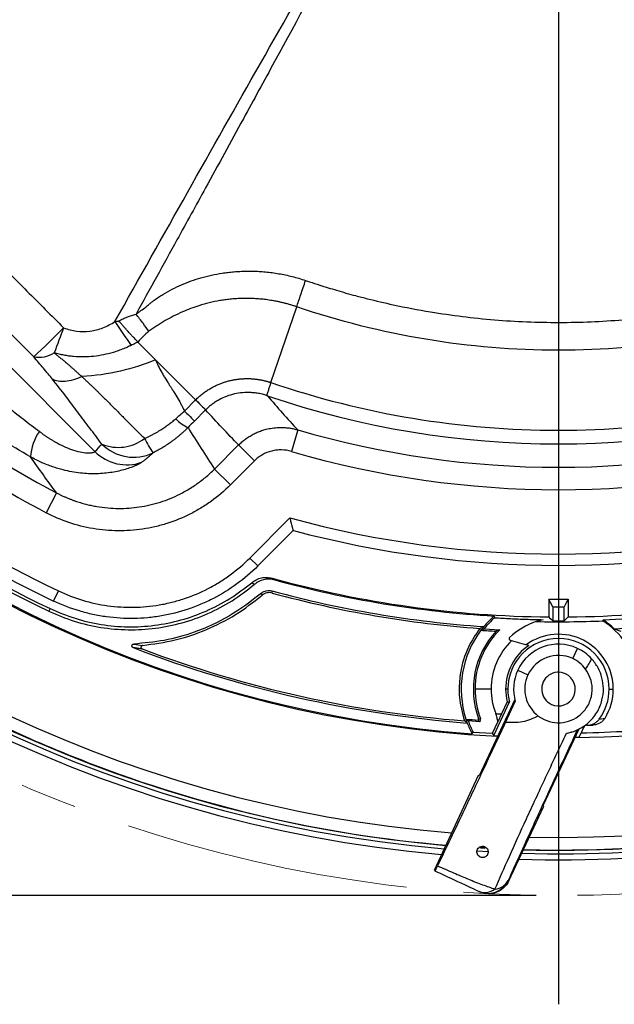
# Model space of a CAD drawing. Header units: millimetres. Extents: x 0 to 594, y 0 to 420.
# Tile 29 of 40: x 373 to 399, y 192 to 235. Entities that reach past the tile are written whole.
import ezdxf

# ---------------------------------------------------------------- set-up
doc = ezdxf.new("R2010")
doc.units = ezdxf.units.MM
doc.linetypes.add('CENTERX2', pattern=[20.32, 12.7, -2.54, 2.54, -2.54])
doc.layers.add('SLD-0', color=7, linetype='Continuous')
doc.styles.add('SLDTEXTSTYLE0', font='TXT', dxfattribs={"width": 0.75})
doc.dimstyles.new('SLDDIMSTYLE3', dxfattribs={"dimtxt": 3.5, "dimasz": 3.2, "dimexe": 0, "dimexo": 0.0625, "dimgap": 0.875, "dimtad": 1, "dimdec": 1, "dimlfac": 3, "dimrnd": 1e-09, "dimzin": 12, "dimdsep": 46, "dimtxsty": 'SLDTEXTSTYLE0', "dimsah": 1, "dimcen": 0.09, "dimadec": 0, "dimazin": 3, "dimtfac": 1, "dimtdec": 1, "dimtofl": 0, "dimtmove": 0, "dimatfit": 3, "dimfxl": 1, "dimfrac": 2, "dimtolj": 1, "dimtzin": 12, "dimarcsym": 0})

# ---------------------------------------------------------------- blocks, each defined once
blk = doc.blocks.new('_D_6')
at = {"layer": 'SLD-0', "color": 7, "transparency": 16777216}
for p, q in [((395.678, 317.135), (319.819, 317.135)), ((320.819, 196.415), (320.819, 317.135)), ((308.996, 262.594), (308.996, 263.66)), ((308.996, 263.66), (314.552, 263.66)), ((314.552, 263.66), (314.552, 262.594)), ((308.996, 250.956), (308.996, 249.89)), ((314.552, 249.89), (314.552, 250.956)), ((308.996, 249.89), (314.552, 249.89)), ((395.678, 196.415), (319.819, 196.415))]:
    blk.add_line(p, q, dxfattribs=at)
for points in [[(320.819, 317.135), (320.269, 313.935), (321.369, 313.935)], [(320.819, 196.415), (321.369, 199.615), (320.269, 199.615)]]:
    blk.add_solid(points, dxfattribs=at)
at = {"layer": 'SLD-0', "color": 7, "transparency": 16777216, "char_height": 3.5, "attachment_point": 1, "rotation": 90, "style": 'SLDTEXTSTYLE0'}
for s, insert in [('362.2', (316.308, 253.595)), ('14.26', (310.04, 250.956)), ('%%c', (316.308, 248.317))]:
    blk.add_mtext(s, dxfattribs=dict(at, insert=insert))
blk = doc.blocks.new('SW_CENTERMARKSYMBOL_1')
at = {"layer": 'SLD-0', "color": 0}
blk.add_line((0, -1.667), (0, -65.202), dxfattribs=at)

msp = doc.modelspace()

# ---------------------------------------------------------------- linework, layer by layer
at = {"color": 7, "linetype": 'Continuous', "lineweight": 25}
for p, q in [((373.31, 220.402), (369.804, 223.914)), ((383.87, 219.259), (385.021, 222.631)), ((370.234, 221.989), (376.037, 216.185)), ((378.738, 220.271), (377.947, 221.063)), ((396.678, 220.696), (396.678, 217.133)), ((380.52, 218.489), (378.738, 220.271)), ((380.02, 217.989), (380.518, 218.487)), ((380.518, 218.487), (380.965, 218.04)), ((380.965, 218.04), (380.467, 217.542)), ((385.068, 217.152), (384.787, 216.193)), ((381.362, 215.405), (382.435, 216.478)), ((382.435, 216.478), (383.14, 215.773)), ((383.14, 215.773), (382.067, 214.7)), ((381.362, 215.405), (382.067, 214.7)), ((374.325, 214.347), (373.859, 213.463)), ((382.936, 211.445), (384.722, 213.23)), ((384.87, 212.672), (383.29, 211.091)), ((383.29, 211.091), (382.936, 211.445)), ((374.195, 209.529), (374.41, 209.98)), ((374.036, 209.195), (373.98, 209.077)), ((396.428, 209.273), (396.428, 208.641)), ((396.928, 208.641), (396.928, 209.273)), ((395.992, 208.699), (395.688, 208.616)), ((398.664, 208.686), (399.497, 208.733)), ((393.364, 208.289), (394.064, 208.251)), ((399.163, 208.299), (399.883, 208.336)), ((399.163, 208.299), (399.46, 208.185)), ((377.762, 207.615), (378.16, 207.555)), ((394.524, 207.791), (395.246, 207.584)), ((395.354, 207.554), (395.246, 207.584)), ((397.312, 206.968), (397.523, 207.421)), ((394.865, 206.453), (395.318, 206.242)), ((393.678, 205.608), (392.96, 205.608)), ((394.423, 205.608), (394.324, 205.608)), ((398.932, 205.608), (399.118, 205.608)), ((394.731, 205.15), (393.141, 201.74)), ((393.802, 203.543), (394.498, 205.034)), ((394.393, 205.044), (394.141, 204.503)), ((394.319, 204.128), (394.754, 205.061)), ((394.141, 204.503), (393.979, 204.154)), ((395.779, 204.407), (396.044, 204.249)), ((398.493, 204.272), (398.751, 204.321)), ((393.169, 204.153), (392.656, 204.193)), ((393.11, 204.231), (393.123, 204.288)), ((393.743, 203.64), (393.979, 204.154)), ((397.795, 203.903), (397.682, 203.661)), ((398.173, 204.006), (398.078, 204.003)), ((392.871, 203.689), (393.743, 203.64)), ((393.802, 203.543), (393.977, 203.533)), ((397.578, 203.822), (395.988, 200.413)), ((397.594, 203.473), (397.682, 203.661)), ((375.708, 202.341), (375.711, 202.347)), ((393.107, 201.756), (391.135, 197.527)), ((393.141, 201.74), (393.107, 201.756)), ((394.473, 197.074), (396.022, 200.397)), ((396.022, 200.397), (395.988, 200.413)), ((393.546, 198.359), (393.053, 198.387)), ((393.409, 198.533), (393.196, 198.545)), ((393.213, 198.535), (393.402, 198.524)), ((394.436, 197.091), (394.473, 197.074))]:
    msp.add_line(p, q, dxfattribs=at)
at = {"color": 7, "linetype": 'Continuous', "lineweight": 25, "flags": 128}
for points in [[(383.926, 210.546), (383.991, 210.502), (384.041, 210.468)], [(383.131, 210.266), (383.067, 210.311), (383.017, 210.347)], [(396.428, 209.273), (396.327, 209.466), (396.248, 209.617)], [(396.248, 209.617), (396.248, 209.518), (396.248, 209.419), (396.248, 209.319), (396.248, 209.22), (396.248, 209.12), (396.248, 209.021), (396.248, 208.921), (396.248, 208.822)], [(397.107, 209.617), (397.007, 209.425), (396.928, 209.273)], [(397.107, 209.617), (397.107, 209.518), (397.107, 209.419), (397.107, 209.319), (397.107, 209.22), (397.107, 209.12), (397.107, 209.021), (397.107, 208.921), (397.107, 208.822)], [(393.814, 208.86), (393.828, 208.82), (393.839, 208.788)], [(396.428, 208.641), (396.327, 208.742), (396.248, 208.822)], [(397.107, 208.822), (397.007, 208.721), (396.928, 208.641)], [(398.653, 208.646), (398.659, 208.669), (398.664, 208.686)], [(394.393, 205.044), (394.452, 205.039), (394.498, 205.034)], [(392.656, 204.193), (392.6, 204.237), (392.556, 204.272)], [(393.169, 204.153), (393.136, 204.197), (393.11, 204.231)], [(393.123, 204.288), (393.166, 204.291), (393.201, 204.293)], [(392.826, 203.622), (392.851, 203.659), (392.871, 203.689)], [(393.802, 203.543), (393.769, 203.597), (393.743, 203.64)], [(397.414, 203.47), (397.497, 203.471), (397.594, 203.473)]]:
    msp.add_lwpolyline(points, dxfattribs=at)
at = {"color": 7, "linetype": 'Continuous', "lineweight": 25}
for centre, radius, start, end in [((396.678, 256.775), 58.767, 178.2868, 264.91297), ((396.678, 256.775), 58.5, 178.39926, 265.00761), ((396.678, 256.775), 57.769, 180, 265.27172), ((396.678, 256.775), 53.333, 180.779, 267.0862), ((396.678, 256.775), 53.333, 270.779, 357.0862), ((396.678, 256.775), 53.292, 184.1441, 265.8559), ((396.678, 256.775), 57.769, 268.71324, 355.27172), ((396.678, 256.775), 58.343, 187.41376, 265.06383), ((396.678, 256.775), 52.693, 205.448, 244.552), ((396.678, 256.775), 52.323, 205.448, 244.552), ((396.678, 256.775), 51.823, 205.448, 244.552), ((396.678, 256.775), 52.823, 205.448, 244.552), ((402.211, 238.373), 30.136, 212.9696, 215.4082), ((337.887, 258.148), 51.765, 313.1811, 315.2371), ((502.096, 173.171), 136.379, 159.15664, 159.65768), ((373.539, 221.648), 1.267, 259.5759, 302.6093), ((396.678, 256.775), 47.956, 229.7913, 242.2172), ((396.678, 256.775), 48.955, 229.0603, 242.2172), ((396.678, 256.775), 39.642, 251.1501, 270), ((396.678, 256.775), 39.642, 270, 288.8499), ((396.678, 256.775), 40.251, 251.2075, 288.7926), ((380.933, 218.915), 1.82, 224.3452, 245.6731), ((375.524, 215.762), 2.365, 146.092, 175.3894), ((396.678, 256.775), 41.289, 253.6691, 286.3309), ((377.083, 218.259), 1.889, 246.9303, 308.0792), ((382.604, 218.899), 4.848, 206.0233, 214.8483), ((377.458, 217.595), 2.001, 224.7777, 289.2753), ((377.761, 217.938), 2.005, 224.9676, 295.5369), ((396.678, 256.775), 42.288, 253.6691, 286.3309), ((396.678, 256.775), 45.156, 254.6466, 285.3534), ((396.678, 256.775), 45.656, 255.0121, 284.9879), ((396.678, 256.775), 47.955, 254.5795, 269.4871), ((396.678, 256.775), 48, 254.7364, 266.5793), ((396.678, 256.775), 47.955, 270.5129, 285.4205), ((338.787, 198.779), 46.024, 13.8342, 13.9599), ((331.546, 198.377), 53.635, 12.3906, 12.4996), ((396.678, 256.775), 48.5, 254.7367, 266.0705), ((396.678, 256.775), 48.591, 254.7926, 265.8668), ((396.678, 256.775), 47.159, 269.4781, 270.5219), ((396.678, 256.775), 47.502, 269.6985, 270.3015), ((396.678, 205.608), 4.333, 131.3701, 140.0852), ((396.678, 205.608), 4.263, 131.7587, 141.0248), ((396.678, 205.608), 4.333, 140.0852, 142.7944), ((396.678, 205.608), 3.166, 108.2084, 133.5322), ((396.678, 256.775), 48.169, 268.823, 272.3498), ((396.678, 256.775), 48.134, 269.7024, 270.2976), ((396.678, 205.608), 3.624, 12.2575, 56.9753), ((396.678, 205.608), 3.663, 47.2677, 57.1726), ((396.678, 205.608), 4.333, 142.7944, 197.9625), ((396.678, 205.608), 3.792, 137.1878, 200.376), ((396.678, 205.608), 3.717, 134.6767, 180), ((396.678, 256.775), 48.669, 265.9334, 266.723), ((396.678, 205.608), 2.254, 0, 180), ((394.543, 207.855), 0.0667, 133.5322, 254), ((396.678, 205.608), 2.441, 0, 125.924), ((396.678, 256.775), 52.833, 248.9911, 265.591), ((396.678, 256.775), 52.747, 249.4215, 265.446), ((396.678, 205.608), 3, 133.8876, 180), ((396.678, 205.608), 2.353, 124.2398, 180), ((396.678, 205.608), 2, 65, 155), ((396.678, 205.608), 2, 42.4404, 65), ((396.678, 205.608), 1.5, 65, 155), ((396.678, 205.608), 1.5, 36.5639, 65), ((396.678, 205.608), 2, 155, 195.8656), ((396.678, 205.608), 1.5, 155, 233.177), ((396.678, 205.608), 0.75, 65, 245), ((396.678, 205.608), 0.75, 245, 65), ((396.678, 256.775), 58.327, 241.06806, 248.93194), ((396.678, 205.608), 3.717, 180, 200.7167), ((396.678, 205.608), 3, 180, 201.3465), ((396.678, 205.608), 2.353, 180, 193.8681), ((396.678, 205.608), 2.254, 180, 194.7466), ((396.678, 205.608), 2.254, 323.6364, 0), ((396.678, 205.608), 2.441, 328.1813, 0), ((396.678, 256.775), 52.333, 266.9394, 267.2214), ((396.678, 256.775), 52.665, 265.5108, 266.1156), ((396.678, 205.608), 4.333, 197.9625, 200.3977), ((396.678, 205.608), 4.333, 200.3977, 207.2845), ((396.678, 205.608), 4.263, 199.3838, 206.7548), ((397.946, 203.833), 0.167, 91.3727, 155), ((396.678, 256.775), 52.79, 271.3727, 271.657), ((396.678, 256.775), 53.124, 271.0833, 273.3521), ((396.678, 256.775), 58.333, 248.93194, 265.06723), ((396.678, 256.775), 58.333, 268.47011, 291.06806), ((396.678, 256.775), 58.5, 268.39926, 277.41376), ((396.678, 256.775), 58.343, 268.46608, 277.41376), ((396.678, 256.775), 58.767, 268.2868, 277.41376), ((393.53, 197.513), 1, 245.0011, 335.0011), ((393.791, 197.433), 0.731, 274.6043, 332.1039), ((393.394, 197.3), 0.75, 247.5289, 307.4193)]:
    msp.add_arc(centre, radius, start, end, dxfattribs=at)
for points, knots in [([(376.928, 221.974), (378.004, 223.892), (379.081, 225.809), (381.24, 229.642), (382.321, 231.557), (384.492, 235.382), (385.582, 237.293), (387.231, 240.149), (387.784, 241.1), (388.622, 242.521), (388.902, 242.994), (389.469, 243.936), (389.757, 244.405), (390.042, 244.875)], [0, 0, 0, 0, 0.25, 0.25, 0.5, 0.5, 0.75, 0.75, 0.875, 0.875, 0.9375, 0.9375, 1, 1, 1, 1]), ([(390.061, 244.863), (390.033, 244.807), (389.974, 244.687), (389.886, 244.507), (389.797, 244.323), (389.621, 243.963), (389.346, 243.428), (388.973, 242.719), (388.22, 241.304), (386.58, 238.243), (384.594, 234.574), (382.548, 230.821), (381.099, 228.175), (379.507, 225.277), (378.475, 223.406), (377.868, 222.305)], [0, 0, 0, 0, 0.007313, 0.015629, 0.023445, 0.031261, 0.062511, 0.09376, 0.125008, 0.250005, 0.500004, 0.613174, 0.750002, 0.852921, 1, 1, 1, 1]), ([(361.6, 234.739), (361.964, 234.376), (362.69, 233.652), (363.778, 232.566), (365.047, 231.3), (366.496, 229.853), (368.126, 228.223), (369.756, 226.593), (371.384, 224.963), (373.013, 223.331), (374.098, 222.242), (374.641, 221.697)], [0, 0, 0, 0, 0.0835896, 0.1668502, 0.2500006, 0.3750838, 0.4999999, 0.6249152, 0.7499993, 0.874752, 1, 1, 1, 1]), ([(378.307, 222.62), (378.331, 222.642), (378.383, 222.689), (378.468, 222.762), (378.565, 222.84), (378.697, 222.941), (378.863, 223.059), (379.126, 223.228), (379.468, 223.42), (380.028, 223.683), (380.768, 223.946), (381.467, 224.099), (381.959, 224.166), (382.224, 224.193), (382.496, 224.212), (382.774, 224.221), (383.057, 224.22), (383.344, 224.208), (383.636, 224.186), (383.93, 224.153), (384.227, 224.108), (384.524, 224.051), (384.823, 223.982), (385.121, 223.902), (385.317, 223.838), (385.416, 223.806)], [0, 0, 0, 0, 0.013056, 0.027895, 0.044537, 0.063003, 0.094185, 0.12538, 0.187668, 0.250237, 0.371668, 0.499847, 0.534406, 0.56979, 0.605961, 0.642878, 0.680493, 0.718752, 0.757592, 0.796951, 0.836788, 0.877061, 0.917725, 0.958725, 1, 1, 1, 1]), ([(385.021, 222.631), (385.073, 222.786), (385.135, 222.971), (385.271, 223.375), (385.344, 223.592), (385.416, 223.806)], [0, 0, 0, 0, 0.5, 0.5, 1, 1, 1, 1]), ([(385.416, 223.806), (385.474, 223.787), (385.684, 223.715), (386.141, 223.565), (386.824, 223.355), (387.534, 223.154), (388.375, 222.936), (389.483, 222.677), (391.36, 222.319), (393.347, 222.072), (395.261, 221.955), (397.171, 221.917), (399.555, 222.016), (401.915, 222.309), (403.789, 222.659), (404.851, 222.903), (405.776, 223.142), (406.443, 223.329), (407.125, 223.538), (407.582, 223.685), (407.834, 223.771), (407.934, 223.804)], [0, 0, 0, 0, 0.00806, 0.029095, 0.062922, 0.101583, 0.125566, 0.176654, 0.250449, 0.375483, 0.438348, 0.501278, 0.625316, 0.750256, 0.812148, 0.874613, 0.892883, 0.937123, 0.965215, 0.986207, 1, 1, 1, 1]), ([(385.021, 222.631), (384.972, 222.648), (384.874, 222.68), (384.727, 222.725), (384.581, 222.766), (384.436, 222.804), (384.291, 222.838), (384.148, 222.868), (384.006, 222.895), (383.866, 222.919), (383.727, 222.94), (383.589, 222.958), (383.453, 222.972), (383.319, 222.984), (383.186, 222.993), (383.054, 223), (382.924, 223.004), (382.795, 223.005), (382.668, 223.004), (382.543, 223.001), (382.419, 222.996), (382.296, 222.989), (382.175, 222.979), (382.056, 222.968), (381.939, 222.954), (381.823, 222.939), (381.71, 222.923), (381.319, 222.859), (380.719, 222.713), (380.032, 222.454), (379.539, 222.22), (379.222, 222.048), (378.982, 221.906), (378.795, 221.789), (378.614, 221.669), (378.498, 221.582), (378.442, 221.541)], [0, 0, 0, 0, 0.022374, 0.044517, 0.066418, 0.088067, 0.109454, 0.130571, 0.151403, 0.171936, 0.192182, 0.212152, 0.231859, 0.251315, 0.270527, 0.289506, 0.308254, 0.326779, 0.345085, 0.363178, 0.381064, 0.39875, 0.416242, 0.433526, 0.450571, 0.467348, 0.483835, 0.500048, 0.638571, 0.750089, 0.816671, 0.874751, 0.905963, 0.937181, 0.97009, 1, 1, 1, 1]), ([(377.1, 221.999), (377.132, 222.016), (377.194, 222.05), (377.289, 222.097), (377.385, 222.14), (377.481, 222.18), (377.577, 222.216), (377.673, 222.249), (377.77, 222.279), (377.835, 222.296), (377.868, 222.305)], [0, 0, 0, 0, 0.1290789, 0.2567286, 0.383079, 0.5082623, 0.6324121, 0.7556625, 0.8781475, 1, 1, 1, 1]), ([(377.868, 222.305), (377.939, 222.36), (378.012, 222.413), (378.159, 222.516), (378.233, 222.568), (378.307, 222.62)], [0, 0, 0, 0, 0.5, 0.5, 1, 1, 1, 1]), ([(378.442, 221.541), (378.364, 221.648), (378.274, 221.768), (378.08, 222.026), (377.976, 222.164), (377.868, 222.305)], [0, 0, 0, 0, 0.5, 0.5, 1, 1, 1, 1]), ([(396.678, 220.696), (394.699, 220.696), (392.721, 220.859), (388.818, 221.507), (386.893, 221.992), (385.021, 222.631)], [0, 0, 0, 0, 0.5, 0.5, 1, 1, 1, 1]), ([(408.334, 222.631), (406.462, 221.992), (404.537, 221.507), (400.634, 220.859), (398.656, 220.696), (396.678, 220.696)], [0, 0, 0, 0, 0.5, 0.5, 1, 1, 1, 1]), ([(374.641, 221.697), (374.828, 221.626), (375.025, 221.575), (375.418, 221.524), (375.616, 221.523), (376.016, 221.574), (376.209, 221.625), (376.487, 221.734), (376.579, 221.776), (376.757, 221.868), (376.844, 221.919), (376.928, 221.974)], [0, 0, 0, 0, 0.25, 0.25, 0.5, 0.5, 0.75, 0.75, 0.875, 0.875, 1, 1, 1, 1]), ([(377.947, 221.063), (377.937, 221.073), (377.917, 221.094), (377.886, 221.126), (377.856, 221.159), (377.813, 221.204), (377.749, 221.272), (377.658, 221.371), (377.565, 221.473), (377.48, 221.568), (377.401, 221.656), (377.311, 221.757), (377.209, 221.873), (377.138, 221.956), (377.1, 221.999)], [0, 0, 0, 0, 0.041646, 0.083478, 0.125462, 0.164934, 0.249899, 0.370038, 0.499509, 0.576191, 0.664686, 0.764955, 0.876836, 1, 1, 1, 1]), ([(378.442, 221.541), (378.351, 221.471), (378.265, 221.395), (378.1, 221.235), (378.021, 221.15), (377.947, 221.063)], [0, 0, 0, 0, 0.5, 0.5, 1, 1, 1, 1]), ([(377.947, 221.063), (377.924, 221.051), (377.875, 221.025), (377.807, 220.99), (377.731, 220.952), (377.68, 220.928), (377.649, 220.913)], [0, 0, 0, 0, 0.233173, 0.499286, 0.686016, 1, 1, 1, 1]), ([(377.649, 220.913), (377.611, 220.895), (377.536, 220.859), (377.422, 220.809), (377.308, 220.762), (377.193, 220.717), (377.077, 220.675), (376.962, 220.635), (376.744, 220.567), (376.417, 220.485), (375.979, 220.416), (375.534, 220.39), (375.166, 220.405), (374.874, 220.438), (374.658, 220.474), (374.44, 220.52), (374.295, 220.56), (374.222, 220.58)], [0, 0, 0, 0, 0.035429, 0.070787, 0.106025, 0.141094, 0.175948, 0.210543, 0.244838, 0.370423, 0.496396, 0.621344, 0.749314, 0.809768, 0.871767, 0.935212, 1, 1, 1, 1]), ([(374.222, 220.58), (374.262, 220.548), (374.343, 220.482), (374.464, 220.384), (374.578, 220.291), (374.679, 220.209), (374.766, 220.138), (374.851, 220.065), (374.906, 220.015), (374.936, 219.988)], [0, 0, 0, 0, 0.164467, 0.331115, 0.499999, 0.636155, 0.750042, 0.866497, 1, 1, 1, 1]), ([(374.149, 219.402), (374.018, 219.564), (373.883, 219.728), (373.602, 220.062), (373.458, 220.231), (373.31, 220.402)], [0, 0, 0, 0, 0.5, 0.5, 1, 1, 1, 1]), ([(378.738, 220.271), (378.258, 220.068), (377.726, 219.895), (376.61, 219.639), (376.027, 219.555), (375.453, 219.522)], [0, 0, 0, 0, 0.5, 0.5, 1, 1, 1, 1]), ([(378.738, 220.271), (378.804, 220.099), (378.906, 219.887), (379.045, 219.643), (379.072, 219.597), (379.086, 219.574), (379.092, 219.562), (379.095, 219.557), (379.097, 219.554), (379.098, 219.552), (379.105, 219.542), (379.137, 219.49), (379.235, 219.334), (379.37, 219.121), (379.449, 218.995), (379.492, 218.928), (379.514, 218.893), (379.526, 218.875), (379.531, 218.867), (379.534, 218.862), (379.535, 218.86), (379.607, 218.747), (379.736, 218.537), (379.851, 218.333), (379.91, 218.219), (379.928, 218.184), (379.935, 218.17), (379.94, 218.16), (379.942, 218.156), (379.972, 218.095), (379.997, 218.042), (380.02, 217.989)], [0, 0, 0, 0, 0.25, 0.28125, 0.296875, 0.304688, 0.308594, 0.310547, 0.310547, 0.3125, 0.3125, 0.375, 0.5, 0.5625, 0.59375, 0.609375, 0.617188, 0.621094, 0.623047, 0.623047, 0.625, 0.625, 0.75, 0.875, 0.90625, 0.921875, 0.929688, 0.929688, 0.9375, 0.9375, 1, 1, 1, 1]), ([(374.936, 219.988), (374.971, 219.956), (375.041, 219.894), (375.145, 219.8), (375.248, 219.707), (375.351, 219.614), (375.419, 219.553), (375.453, 219.522)], [0, 0, 0, 0, 0.199201, 0.398552, 0.598313, 0.798722, 1, 1, 1, 1]), ([(375.453, 219.522), (375.328, 219.464), (375.201, 219.416), (374.951, 219.343), (374.829, 219.319), (374.6, 219.298), (374.493, 219.301), (374.303, 219.334), (374.219, 219.363), (374.149, 219.402)], [0, 0, 0, 0, 0.25, 0.25, 0.5, 0.5, 0.75, 0.75, 1, 1, 1, 1]), ([(376.342, 216.521), (376.162, 216.76), (375.983, 216.997), (375.628, 217.471), (375.451, 217.707), (375.095, 218.182), (374.916, 218.42), (374.545, 218.903), (374.353, 219.149), (374.149, 219.402)], [0, 0, 0, 0, 0.25, 0.25, 0.5, 0.5, 0.75, 0.75, 1, 1, 1, 1]), ([(375.453, 219.522), (375.49, 219.487), (375.566, 219.417), (375.677, 219.314), (375.785, 219.212), (375.892, 219.111), (375.997, 219.011), (376.1, 218.912), (376.227, 218.789), (376.378, 218.641), (376.551, 218.47), (376.723, 218.298), (376.95, 218.069), (377.231, 217.783), (377.522, 217.488), (377.747, 217.263), (377.92, 217.091), (378.079, 216.935), (378.194, 216.824), (378.248, 216.772)], [0, 0, 0, 0, 0.036368, 0.072464, 0.108333, 0.144011, 0.179525, 0.214894, 0.250129, 0.311489, 0.37494, 0.435541, 0.499883, 0.624905, 0.749939, 0.825583, 0.874967, 0.941522, 1, 1, 1, 1]), ([(380.52, 218.489), (380.544, 218.512), (380.59, 218.558), (380.662, 218.623), (380.735, 218.686), (380.808, 218.745), (380.882, 218.802), (380.956, 218.855), (381.032, 218.906), (381.107, 218.954), (381.183, 219), (381.26, 219.043), (381.337, 219.083), (381.414, 219.121), (381.491, 219.156), (381.567, 219.189), (381.644, 219.22), (381.719, 219.248), (381.794, 219.273), (381.869, 219.297), (381.943, 219.318), (382.017, 219.338), (382.089, 219.355), (382.162, 219.37), (382.233, 219.384), (382.304, 219.396), (382.374, 219.406), (382.444, 219.415), (382.512, 219.422), (382.579, 219.427), (382.645, 219.431), (382.71, 219.434), (382.774, 219.435), (382.836, 219.435), (382.897, 219.434), (382.958, 219.432), (383.016, 219.429), (383.074, 219.424), (383.13, 219.419), (383.186, 219.413), (383.24, 219.407), (383.292, 219.399), (383.344, 219.391), (383.395, 219.382), (383.444, 219.373), (383.492, 219.363), (383.539, 219.353), (383.585, 219.342), (383.629, 219.331), (383.672, 219.319), (383.714, 219.308), (383.755, 219.296), (383.794, 219.284), (383.833, 219.271), (383.858, 219.263), (383.87, 219.259)], [0, 0, 0, 0, 0.02721, 0.053988, 0.080363, 0.106362, 0.13201, 0.157331, 0.182346, 0.20707, 0.231521, 0.255716, 0.279689, 0.303417, 0.326836, 0.349847, 0.372464, 0.394717, 0.416634, 0.438226, 0.4595, 0.480463, 0.501124, 0.521503, 0.541608, 0.561436, 0.581015, 0.600336, 0.619345, 0.637997, 0.656279, 0.674205, 0.691788, 0.709035, 0.725951, 0.742545, 0.758821, 0.774782, 0.790435, 0.805785, 0.820835, 0.835592, 0.850058, 0.864235, 0.878126, 0.89172, 0.90501, 0.917992, 0.930663, 0.943019, 0.955058, 0.966778, 0.978175, 0.98925, 1, 1, 1, 1]), ([(383.87, 219.259), (383.865, 219.244), (383.853, 219.208), (383.833, 219.149), (383.81, 219.078), (383.783, 219), (383.756, 218.918), (383.729, 218.836), (383.708, 218.771), (383.696, 218.732), (383.691, 218.711), (383.689, 218.7), (383.689, 218.692), (383.69, 218.687), (383.691, 218.683), (383.694, 218.679), (383.697, 218.676), (383.701, 218.674), (383.705, 218.672), (383.709, 218.67), (383.711, 218.669)], [0, 0, 0, 0, 0.043787, 0.103393, 0.178815, 0.270051, 0.377097, 0.49995, 0.645158, 0.74884, 0.803971, 0.848866, 0.880427, 0.908312, 0.932531, 0.953101, 0.970047, 0.983418, 0.993316, 1, 1, 1, 1]), ([(371.334, 218.835), (371.462, 218.731), (371.716, 218.525), (372.095, 218.221), (372.469, 217.925), (372.838, 217.637), (373.201, 217.356), (373.442, 217.172), (373.562, 217.081)], [0, 0, 0, 0, 0.174276, 0.345495, 0.513668, 0.678803, 0.840911, 1, 1, 1, 1]), ([(383.718, 218.667), (383.703, 218.672), (383.663, 218.685), (383.589, 218.708), (383.486, 218.737), (383.344, 218.768), (383.176, 218.795), (382.927, 218.818), (382.619, 218.814), (382.25, 218.758), (381.896, 218.652), (381.613, 218.521), (381.4, 218.395), (381.247, 218.288), (381.102, 218.172), (381.013, 218.087), (380.969, 218.044)], [0, 0, 0, 0, 0.016372, 0.042566, 0.078797, 0.125327, 0.189727, 0.250763, 0.379004, 0.499679, 0.626939, 0.750459, 0.813182, 0.875779, 0.938099, 1, 1, 1, 1]), ([(380.52, 218.489), (380.647, 218.363), (380.755, 218.255), (380.91, 218.101), (380.956, 218.056), (380.969, 218.044)], [0, 0, 0, 0, 0.5, 0.5, 1, 1, 1, 1]), ([(380.02, 217.989), (380.15, 217.86), (380.256, 217.754), (380.409, 217.601), (380.455, 217.555), (380.467, 217.542)], [0, 0, 0, 0, 0.5, 0.5, 1, 1, 1, 1]), ([(378.248, 216.772), (378.29, 216.791), (378.374, 216.828), (378.499, 216.889), (378.621, 216.951), (378.741, 217.016), (378.859, 217.084), (378.994, 217.166), (379.145, 217.265), (379.312, 217.384), (379.475, 217.51), (379.579, 217.599), (379.631, 217.643)], [0, 0, 0, 0, 0.084795, 0.169049, 0.252749, 0.335881, 0.418424, 0.500357, 0.624675, 0.749517, 0.874695, 1, 1, 1, 1]), ([(373.562, 217.081), (373.601, 217.052), (373.678, 216.994), (373.795, 216.911), (373.911, 216.832), (374.026, 216.757), (374.141, 216.687), (374.342, 216.569), (374.624, 216.421), (375.003, 216.265), (375.366, 216.16), (375.619, 216.127), (375.759, 216.124), (375.829, 216.127), (375.89, 216.134), (375.942, 216.143), (375.985, 216.156), (376.018, 216.17), (376.031, 216.18), (376.037, 216.185)], [0, 0, 0, 0, 0.043721, 0.086577, 0.128594, 0.1698, 0.210224, 0.249896, 0.380843, 0.499369, 0.630053, 0.74878, 0.783347, 0.817982, 0.852916, 0.888375, 0.924575, 0.961721, 1, 1, 1, 1]), ([(380.183, 217.257), (380.151, 217.225), (380.087, 217.161), (379.987, 217.067), (379.885, 216.975), (379.78, 216.886), (379.673, 216.798), (379.563, 216.713), (379.427, 216.611), (379.26, 216.495), (379.059, 216.367), (378.847, 216.243), (378.7, 216.167), (378.625, 216.129)], [0, 0, 0, 0, 0.07045, 0.141236, 0.212344, 0.283757, 0.355459, 0.427434, 0.499665, 0.619376, 0.742679, 0.869563, 1, 1, 1, 1]), ([(382.435, 216.478), (382.458, 216.501), (382.505, 216.547), (382.578, 216.612), (382.655, 216.676), (382.734, 216.737), (382.817, 216.795), (382.902, 216.851), (382.989, 216.904), (383.079, 216.953), (383.172, 217), (383.266, 217.042), (383.362, 217.082), (383.46, 217.117), (383.559, 217.149), (383.669, 217.179), (383.793, 217.207), (383.931, 217.232), (384.077, 217.249), (384.231, 217.259), (384.39, 217.259), (384.555, 217.25), (384.724, 217.23), (384.896, 217.198), (385.01, 217.167), (385.068, 217.152)], [0, 0, 0, 0, 0.034266, 0.068848, 0.103728, 0.138883, 0.174293, 0.209935, 0.245784, 0.281817, 0.318007, 0.354329, 0.390756, 0.427261, 0.463815, 0.500392, 0.547317, 0.59666, 0.648339, 0.702248, 0.758259, 0.816224, 0.875969, 0.937299, 1, 1, 1, 1]), ([(384.787, 216.193), (384.643, 216.235), (384.497, 216.257), (384.274, 216.261), (384.198, 216.257), (384.051, 216.24), (383.978, 216.227), (383.763, 216.172), (383.622, 216.116), (383.429, 216.006), (383.368, 215.965), (383.25, 215.875), (383.193, 215.826), (383.14, 215.773)], [0, 0, 0, 0, 0.25, 0.25, 0.375, 0.375, 0.5, 0.5, 0.75, 0.75, 0.875, 0.875, 1, 1, 1, 1]), ([(378.119, 215.706), (378.113, 215.701), (378.1, 215.693), (378.079, 215.678), (378.054, 215.663), (378.027, 215.648), (377.997, 215.631), (377.964, 215.614), (377.928, 215.596), (377.89, 215.578), (377.803, 215.538), (377.647, 215.475), (377.396, 215.391), (377.109, 215.316), (376.796, 215.256), (376.458, 215.214), (375.996, 215.187), (375.377, 215.212), (374.794, 215.316), (374.379, 215.43), (374.141, 215.507), (373.899, 215.597), (373.655, 215.701), (373.41, 215.818), (373.249, 215.907), (373.167, 215.952)], [0, 0, 0, 0, 0.013693, 0.027407, 0.041158, 0.054962, 0.068835, 0.082791, 0.096848, 0.111019, 0.12532, 0.186827, 0.250429, 0.311968, 0.375716, 0.436979, 0.500464, 0.620604, 0.750079, 0.789001, 0.829095, 0.870309, 0.91258, 0.955837, 1, 1, 1, 1]), ([(378.625, 216.129), (378.591, 216.097), (378.523, 216.034), (378.419, 215.944), (378.318, 215.859), (378.218, 215.78), (378.151, 215.73), (378.119, 215.706)], [0, 0, 0, 0, 0.215561, 0.423354, 0.623366, 0.815585, 1, 1, 1, 1]), ([(374.325, 214.347), (374.367, 214.325), (374.452, 214.281), (374.58, 214.22), (374.708, 214.162), (374.834, 214.108), (374.96, 214.058), (375.084, 214.011), (375.207, 213.968), (375.328, 213.929), (375.447, 213.892), (375.565, 213.86), (375.68, 213.83), (375.793, 213.803), (375.904, 213.779), (376.012, 213.757), (376.404, 213.687), (377.074, 213.628), (378.029, 213.695), (378.95, 213.909), (379.623, 214.184), (380.06, 214.416), (380.295, 214.555), (380.523, 214.705), (380.745, 214.865), (380.959, 215.035), (381.166, 215.214), (381.297, 215.342), (381.362, 215.405)], [0, 0, 0, 0, 0.018953, 0.037626, 0.056006, 0.074081, 0.09184, 0.10927, 0.126362, 0.143105, 0.15949, 0.175507, 0.191148, 0.206405, 0.221272, 0.235739, 0.249803, 0.3782, 0.499391, 0.625631, 0.749027, 0.784673, 0.820461, 0.856348, 0.892289, 0.928241, 0.964159, 1, 1, 1, 1]), ([(382.067, 214.7), (381.803, 214.436), (381.52, 214.195), (381.07, 213.87), (380.915, 213.767), (380.597, 213.573), (380.433, 213.483), (379.937, 213.233), (379.596, 213.094), (379.069, 212.927), (378.89, 212.878), (378.529, 212.794), (378.345, 212.759), (377.794, 212.676), (377.426, 212.651), (376.874, 212.657), (376.689, 212.666), (376.32, 212.699), (376.135, 212.723), (375.584, 212.816), (375.227, 212.907), (374.529, 213.143), (374.189, 213.289), (373.859, 213.463)], [0, 0, 0, 0, 0.125, 0.125, 0.1875, 0.1875, 0.25, 0.25, 0.375, 0.375, 0.4375, 0.4375, 0.5, 0.5, 0.625, 0.625, 0.6875, 0.6875, 0.75, 0.75, 0.875, 0.875, 1, 1, 1, 1]), ([(384.87, 212.672), (384.87, 212.672), (384.87, 212.673), (384.869, 212.677), (384.867, 212.684), (384.865, 212.693), (384.861, 212.705), (384.855, 212.729), (384.843, 212.773), (384.824, 212.845), (384.801, 212.932), (384.777, 213.021), (384.75, 213.122), (384.732, 213.191), (384.722, 213.23)], [0, 0, 0, 0, 0.040837, 0.081942, 0.123382, 0.165218, 0.207513, 0.250325, 0.37054, 0.500148, 0.617198, 0.750014, 0.855229, 1, 1, 1, 1]), ([(374.41, 209.98), (374.76, 209.814), (375.118, 209.676), (375.85, 209.457), (376.224, 209.375), (376.797, 209.296), (376.99, 209.276), (377.375, 209.253), (377.566, 209.249), (378.14, 209.258), (378.52, 209.293), (379.088, 209.39), (379.278, 209.43), (379.653, 209.524), (379.837, 209.578), (380.382, 209.761), (380.734, 209.909), (381.245, 210.173), (381.412, 210.268), (381.741, 210.471), (381.902, 210.579), (382.369, 210.92), (382.662, 211.171), (382.936, 211.445)], [0, 0, 0, 0, 0.125, 0.125, 0.25, 0.25, 0.3125, 0.3125, 0.375, 0.375, 0.5, 0.5, 0.5625, 0.5625, 0.625, 0.625, 0.75, 0.75, 0.8125, 0.8125, 0.875, 0.875, 1, 1, 1, 1]), ([(383.29, 211.091), (382.997, 210.799), (382.686, 210.533), (382.028, 210.052), (381.682, 209.836), (381.134, 209.553), (380.946, 209.464), (380.568, 209.304), (380.377, 209.232), (379.797, 209.037), (379.402, 208.937), (378.796, 208.833), (378.591, 208.805), (378.18, 208.767), (377.976, 208.756), (377.363, 208.745), (376.956, 208.77), (376.349, 208.853), (376.147, 208.888), (375.743, 208.976), (375.543, 209.027), (374.952, 209.204), (374.568, 209.351), (374.195, 209.529)], [0, 0, 0, 0, 0.125, 0.125, 0.25, 0.25, 0.3125, 0.3125, 0.375, 0.375, 0.5, 0.5, 0.5625, 0.5625, 0.625, 0.625, 0.75, 0.75, 0.8125, 0.8125, 0.875, 0.875, 1, 1, 1, 1]), ([(383.017, 210.347), (383.082, 210.395), (383.213, 210.49), (383.445, 210.568), (383.688, 210.595), (383.847, 210.562), (383.926, 210.546)], [0, 0, 0, 0, 0.249541, 0.499762, 0.749816, 1, 1, 1, 1]), ([(384.041, 210.468), (383.962, 210.484), (383.803, 210.515), (383.56, 210.488), (383.327, 210.41), (383.196, 210.314), (383.131, 210.266)], [0, 0, 0, 0, 0.249539, 0.499761, 0.749814, 1, 1, 1, 1]), ([(373.98, 209.077), (374.355, 208.918), (375.102, 208.599), (376.297, 208.33), (377.513, 208.222), (378.735, 208.293), (379.932, 208.535), (381.081, 208.95), (382.167, 209.515), (382.809, 210.015), (383.131, 210.266)], [0, 0, 0, 0, 0.1250816, 0.2497258, 0.3751906, 0.4996719, 0.625111, 0.7497695, 0.8747513, 1, 1, 1, 1]), ([(374.036, 209.195), (374.403, 209.038), (375.136, 208.726), (376.308, 208.461), (377.5, 208.354), (378.698, 208.422), (379.873, 208.657), (381, 209.061), (382.068, 209.613), (382.7, 210.102), (383.017, 210.347)], [0, 0, 0, 0, 0.12501, 0.249523, 0.374962, 0.499403, 0.624756, 0.749425, 0.874275, 1, 1, 1, 1]), ([(383.452, 209.882), (382.988, 209.524), (382.066, 208.812), (380.574, 208.147), (379.131, 207.737), (378.218, 207.656), (377.762, 207.615)], [0, 0, 0, 0, 0.280957, 0.559584, 0.780055, 1, 1, 1, 1]), ([(378.16, 207.555), (378.645, 207.62), (379.616, 207.75), (381.008, 208.228), (382.322, 208.886), (383.092, 209.485), (383.476, 209.784)], [0, 0, 0, 0, 0.25038, 0.500924, 0.750633, 1, 1, 1, 1]), ([(383.452, 209.882), (383.485, 209.906), (383.55, 209.955), (383.667, 209.995), (383.79, 210.009), (383.87, 209.993), (383.91, 209.985)], [0, 0, 0, 0, 0.249565, 0.499796, 0.749905, 1, 1, 1, 1]), ([(383.932, 209.886), (383.892, 209.894), (383.812, 209.909), (383.69, 209.895), (383.574, 209.856), (383.509, 209.808), (383.476, 209.784)], [0, 0, 0, 0, 0.249544, 0.499769, 0.749839, 1, 1, 1, 1]), ([(393.839, 208.788), (394.07, 208.774), (394.517, 208.747), (395.229, 208.716), (395.736, 208.705), (395.992, 208.699)], [0, 0, 0, 0, 0.3472, 0.669611, 1, 1, 1, 1]), ([(393.175, 208.311), (392.992, 208.038), (392.588, 207.437), (392.382, 206.729), (392.316, 206.337), (392.315, 206.331), (392.311, 206.308), (392.297, 206.219), (392.253, 205.866), (392.236, 205.159), (392.397, 204.546), (392.49, 204.195)], [0, 0, 0, 0, 0.226296, 0.499618, 0.499743, 0.50084, 0.503987, 0.516062, 0.563323, 0.750039, 1, 1, 1, 1]), ([(393.175, 208.311), (393.208, 208.325), (393.267, 208.351), (393.327, 208.377), (393.354, 208.389)], [0, 0, 0, 0, 0.56, 1, 1, 1, 1]), ([(393.226, 208.228), (393.252, 208.24), (393.297, 208.26), (393.343, 208.28), (393.364, 208.289)], [0, 0, 0, 0, 0.56, 1, 1, 1, 1]), ([(394.064, 208.251), (394.032, 208.239), (393.975, 208.217), (393.92, 208.195), (393.896, 208.185)], [0, 0, 0, 0, 0.56, 1, 1, 1, 1]), ([(377.736, 207.454), (377.728, 207.458), (377.711, 207.466), (377.692, 207.489), (377.682, 207.516), (377.682, 207.545), (377.691, 207.572), (377.709, 207.595), (377.734, 207.61), (377.753, 207.613), (377.762, 207.615)], [0, 0, 0, 0, 0.124391, 0.250173, 0.375227, 0.500202, 0.625264, 0.750243, 0.875013, 1, 1, 1, 1]), ([(378.138, 207.394), (378.094, 207.4), (378.021, 207.41), (377.917, 207.425), (377.828, 207.439), (377.767, 207.449), (377.736, 207.454)], [0, 0, 0, 0, 0.34, 0.56, 0.78, 1, 1, 1, 1]), ([(378.16, 207.555), (378.151, 207.553), (378.132, 207.55), (378.109, 207.533), (378.092, 207.511), (378.083, 207.484), (378.084, 207.455), (378.094, 207.429), (378.112, 207.406), (378.129, 207.398), (378.138, 207.394)], [0, 0, 0, 0, 0.124281, 0.250062, 0.37506, 0.499985, 0.624955, 0.749925, 0.874894, 1, 1, 1, 1]), ([(397.032, 203.64), (397.098, 203.654), (397.181, 203.671), (397.265, 203.696), (397.287, 203.703), (397.292, 203.705), (397.293, 203.705), (397.294, 203.705), (397.379, 203.733), (397.629, 203.833), (397.94, 204.036), (398.212, 204.314), (398.391, 204.561), (398.53, 204.834), (398.652, 205.202), (398.698, 205.637), (398.63, 206.115), (398.463, 206.565), (398.257, 206.827), (398.154, 206.958)], [0, 0, 0, 0, 0.046877, 0.05871, 0.061723, 0.062504, 0.062713, 0.062791, 0.062801, 0.125145, 0.249968, 0.312679, 0.375407, 0.43822, 0.501044, 0.626042, 0.750572, 0.875485, 1, 1, 1, 1]), ([(398.154, 206.958), (398.105, 206.872), (398.017, 206.718), (397.924, 206.568), (397.882, 206.502)], [0, 0, 0, 0, 0.560596, 1, 1, 1, 1]), ([(396.044, 204.249), (396.2, 204.193), (396.512, 204.083), (397.012, 204.119), (397.41, 204.278), (397.689, 204.489), (397.871, 204.687), (398.015, 204.912), (398.15, 205.24), (398.2, 205.656), (398.121, 206.113), (397.962, 206.372), (397.882, 206.502)], [0, 0, 0, 0, 0.124814, 0.24961, 0.374281, 0.44026, 0.499573, 0.561853, 0.625043, 0.750181, 0.87513, 1, 1, 1, 1]), ([(393.979, 204.154), (393.969, 204.215), (393.95, 204.335), (393.906, 204.456), (393.883, 204.516)], [0, 0, 0, 0, 0.499591, 1, 1, 1, 1]), ([(395.779, 204.407), (395.548, 204.303), (395.083, 204.094), (394.574, 204.117), (394.319, 204.128)], [0, 0, 0, 0, 0.497548, 1, 1, 1, 1]), ([(398.751, 204.321), (398.719, 204.277), (398.655, 204.188), (398.521, 204.09), (398.368, 204.023), (398.259, 204.012), (398.204, 204.006)], [0, 0, 0, 0, 0.249597, 0.499842, 0.750007, 1, 1, 1, 1]), ([(394.319, 204.128), (394.001, 203.453), (393.367, 202.103), (392.553, 200.381), (391.857, 198.914), (391.483, 198.131), (391.296, 197.74)], [0, 0, 0, 0, 0.279967, 0.55992, 0.779963, 1, 1, 1, 1]), ([(392.616, 204.098), (392.592, 204.116), (392.55, 204.148), (392.508, 204.181), (392.49, 204.195)], [0, 0, 0, 0, 0.56, 1, 1, 1, 1]), ([(393.201, 204.293), (393.195, 204.267), (393.184, 204.22), (393.174, 204.173), (393.169, 204.153)], [0, 0, 0, 0, 0.56, 1, 1, 1, 1]), ([(397.973, 204), (398.023, 204.005), (398.124, 204.014), (398.266, 204.071), (398.395, 204.155), (398.46, 204.233), (398.493, 204.272)], [0, 0, 0, 0, 0.249424, 0.499623, 0.749021, 1, 1, 1, 1]), ([(393.849, 196.704), (394.055, 197.174), (394.468, 198.113), (395.238, 199.805), (396.09, 201.645), (396.718, 202.974), (397.032, 203.64)], [0, 0, 0, 0, 0.2504313, 0.5011157, 0.7501798, 1, 1, 1, 1]), ([(397.515, 203.792), (397.181, 203.072), (396.516, 201.634), (395.678, 199.813), (394.977, 198.282), (394.617, 197.488), (394.436, 197.091)], [0, 0, 0, 0, 0.279631, 0.558708, 0.779098, 1, 1, 1, 1]), ([(393.191, 198.131), (393.166, 198.146), (393.108, 198.182), (393.061, 198.26), (393.042, 198.347), (393.053, 198.436), (393.097, 198.518), (393.164, 198.574), (393.231, 198.601), (393.291, 198.61), (393.351, 198.605), (393.385, 198.591), (393.402, 198.584)], [0, 0, 0, 0, 0.1082065, 0.2495034, 0.3742909, 0.4993348, 0.6401539, 0.7487706, 0.8133711, 0.8742482, 0.9346587, 1, 1, 1, 1]), ([(393.402, 198.584), (393.431, 198.566), (393.489, 198.529), (393.524, 198.468), (393.541, 198.415), (393.55, 198.36), (393.541, 198.286), (393.508, 198.217), (393.462, 198.167), (393.417, 198.136), (393.363, 198.114), (393.303, 198.106), (393.243, 198.111), (393.209, 198.124), (393.191, 198.131)], [0, 0, 0, 0, 0.124631, 0.249226, 0.295927, 0.374298, 0.498834, 0.623497, 0.690006, 0.748942, 0.812834, 0.874376, 0.934308, 1, 1, 1, 1]), ([(391.181, 197.505), (391.187, 197.516), (391.199, 197.537), (391.264, 197.672), (391.296, 197.74)], [0, 0, 0, 0, 0.500068, 1, 1, 1, 1]), ([(391.296, 197.74), (391.533, 197.635), (392.007, 197.425), (392.68, 197.14), (393.311, 196.885), (393.668, 196.765), (393.849, 196.704)], [0, 0, 0, 0, 0.247904, 0.496068, 0.745168, 1, 1, 1, 1]), ([(393.107, 196.607), (392.965, 196.673), (392.682, 196.805), (392.039, 197.105), (391.506, 197.354), (391.181, 197.505)], [0, 0, 0, 0, 0.281567, 0.561013, 1, 1, 1, 1]), ([(394.473, 197.074), (394.397, 196.953), (394.239, 196.701), (393.852, 196.511), (393.465, 196.477), (393.248, 196.553), (393.144, 196.59)], [0, 0, 0, 0, 0.270257, 0.562423, 0.789733, 1, 1, 1, 1])]:
    msp.add_open_spline(points, degree=3, knots=knots, dxfattribs=at)
for points in [[(376.928, 221.974), (376.986, 221.982), (377.043, 221.99), (377.1, 221.999)], [(380.518, 218.487), (380.519, 218.488), (380.519, 218.489), (380.52, 218.489)], [(383.711, 218.669), (383.713, 218.669), (383.716, 218.668), (383.718, 218.667)], [(383.718, 218.667), (384.157, 218.152), (384.607, 217.647), (385.068, 217.152)], [(379.631, 217.643), (379.762, 217.758), (379.892, 217.873), (380.02, 217.989)], [(380.969, 218.044), (380.968, 218.043), (380.966, 218.042), (380.965, 218.04)], [(382.435, 216.478), (381.934, 216.988), (381.444, 217.509), (380.965, 218.04)], [(373.167, 215.952), (372.295, 216.45), (371.436, 216.979), (370.594, 217.536)], [(380.467, 217.542), (380.372, 217.447), (380.278, 217.352), (380.183, 217.257)], [(380.183, 217.257), (380.562, 216.634), (380.954, 216.017), (381.362, 215.405)], [(376.037, 216.185), (376.145, 216.291), (376.247, 216.403), (376.342, 216.521)], [(374.325, 214.347), (373.929, 214.877), (373.543, 215.412), (373.167, 215.952)]]:
    msp.add_open_spline(points, degree=3, dxfattribs=at)
at = {"layer": 'SLD-0', "color": 7, "linetype": 'CENTERX2', "lineweight": 18}
msp.add_circle((396.678, 256.775), 60.36, dxfattribs=at)

# ---------------------------------------------------------------- block references
at = {"layer": 'SLD-0', "color": 7}
msp.add_blockref('SW_CENTERMARKSYMBOL_1', (396.678, 256.775), dxfattribs=at)

# ---------------------------------------------------------------- dimensions: what is measured, and where the dimension line sits
dim = msp.add_linear_dim(base=(320.819, 317.135), p1=(396.678, 196.415), p2=(396.678, 317.135), angle=90, text='%%c<>', dimstyle='SLDDIMSTYLE3', dxfattribs=at)
dim.commit()
dim.dimension.update_dxf_attribs({"geometry": '_D_6', "text_midpoint": (320.819, 256.775), "dimtype": 160})

doc.saveas('drawing.dxf')
